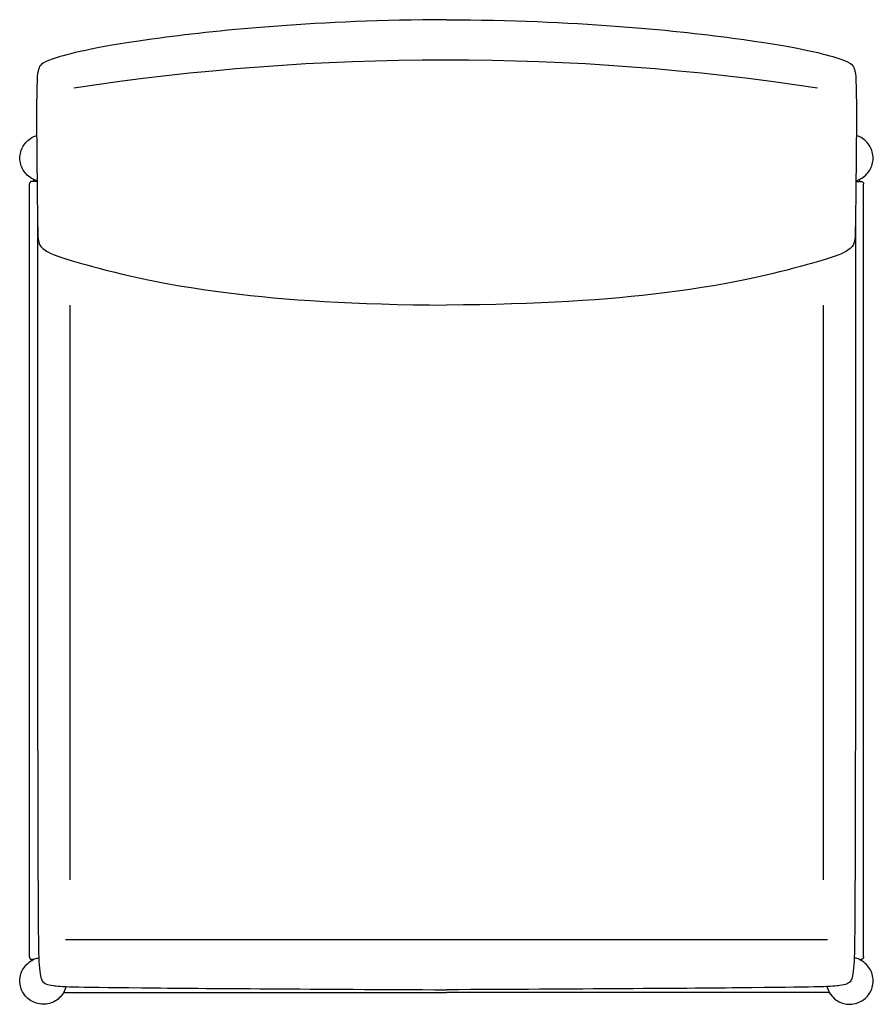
# Model space of a CAD drawing. Header units: millimetres. Extents: x 0 to 510, y 0 to 589.
import ezdxf

# ---------------------------------------------------------------- set-up
doc = ezdxf.new("R2010")
doc.units = ezdxf.units.MM
doc.header["$MEASUREMENT"] = 0
doc.layers.add('Struttura', color=7, linetype='Continuous', true_color=0x000000)

msp = doc.modelspace()

# ---------------------------------------------------------------- linework, layer by layer
at = {"layer": 'Struttura'}
msp.add_line((27.21, 38.69), (482.79, 38.69), dxfattribs=at)
for points in [[(29.92, 417.93), (29.92, 74.32)], [(480.08, 417.93), (480.08, 74.32)]]:
    msp.add_lwpolyline(points, dxfattribs=at)
msp.add_arc((254.45, -911.77), 1476.37, 81.3395, 98.6605, dxfattribs=at)
for points, knots in [([(255, 588.72), (177.68, 588.39), (63.48, 576.82), (14.79, 564.81), (11.08, 560.66), (9.55, 551.93), (10.58, 462.9), (10.76, 454.94), (13.94, 451.05), (23.67, 445.92), (105.77, 424.58), (200.02, 418.35), (255, 418.05)], [0, 0, 0, 0, 65.004049, 130.008098, 195.012146, 260.016195, 325.020244, 390.024293, 455.028341, 520.03239, 585.036439, 636.57797, 636.57797, 636.57797, 636.57797]), ([(255, 588.72), (332.32, 588.39), (446.52, 576.82), (495.21, 564.81), (498.92, 560.66), (500.45, 551.93), (499.42, 462.9), (499.24, 454.94), (496.06, 451.05), (486.33, 445.92), (404.23, 424.58), (309.98, 418.35), (255, 418.05)], [0, 0, 0, 0, 65.004049, 130.008098, 195.012146, 260.016195, 325.020244, 390.024293, 455.028341, 520.03239, 585.036439, 636.57797, 636.57797, 636.57797, 636.57797]), ([(10.25, 492.49), (10.19, 492.51), (8.94, 492.86), (5.38, 494.45), (0.92, 499.23), (-0.38, 505.65), (0.57, 510.56), (2.81, 515.01), (6.25, 518.05), (9.28, 519.21), (10.01, 519.42)], [3.384814, 3.384814, 3.384814, 3.384814, 3.56628, 7.289528, 14.994809, 22.420247, 26.270883, 29.842339, 37.272294, 39.552935, 39.552935, 39.552935, 39.552935]), ([(499.75, 492.49), (499.81, 492.51), (501.06, 492.86), (504.62, 494.45), (509.08, 499.23), (510.38, 505.65), (509.43, 510.56), (507.19, 515.01), (503.75, 518.05), (500.72, 519.21), (499.99, 519.42)], [3.384814, 3.384814, 3.384814, 3.384814, 3.56628, 7.289528, 14.994809, 22.420247, 26.270883, 29.842339, 37.272294, 39.552935, 39.552935, 39.552935, 39.552935]), ([(10.25, 492), (9.45, 492), (7.81, 492), (7.19, 492), (7.19, 492)], [0.054508, 0.054508, 0.054508, 0.054508, 2.442408, 5.197834, 5.197834, 5.197834, 5.197834]), ([(499.69, 492), (500.51, 492), (502.19, 492), (502.81, 492), (502.81, 492)], [0, 0, 0, 0, 2.442408, 5.197834, 5.197834, 5.197834, 5.197834]), ([(10.44, 476.41), (10.44, 39.91), (11.51, 19.61), (12.83, 13.31), (17.53, 10.87), (36.65, 9.95), (177.9, 8.99), (255, 8.66)], [0, 0, 0, 0, 146.027245, 292.05449, 438.081735, 584.10898, 716.523126, 716.523126, 716.523126, 716.523126]), ([(499.56, 476.41), (499.56, 39.91), (498.49, 19.61), (497.17, 13.31), (492.47, 10.87), (473.35, 9.95), (332.1, 8.99), (255, 8.66)], [0, 0, 0, 0, 146.027245, 292.05449, 438.081735, 584.10898, 716.523126, 716.523126, 716.523126, 716.523126]), ([(26.95, 8.64), (25.93, 6.18), (23.34, 3), (18.65, 0.58), (14.74, -0.16), (10.78, 0.17), (7.06, 1.61), (3.91, 4.04), (1.51, 7.22), (0.11, 11.05), (-0.15, 15.02), (0.68, 18.92), (3.19, 23.55), (7.09, 26.61), (10.45, 27.58), (11.25, 27.74)], [0, 0, 0, 0, 7.978658, 11.825206, 15.675843, 19.805151, 23.650765, 27.503527, 31.631059, 35.476865, 39.606596, 43.456471, 47.30355, 55.281632, 57.743869, 57.743869, 57.743869, 57.743869]), ([(8.24, 26.78), (8.21, 26.78), (7.54, 26.78), (7.19, 26.78), (7.19, 26.78)], [2.313404, 2.313404, 2.313404, 2.313404, 2.442408, 5.197834, 5.197834, 5.197834, 5.197834]), ([(482.42, 10.56), (483.22, 7.3), (486.05, 3.32), (491.35, 0.58), (495.26, -0.16), (499.22, 0.17), (502.94, 1.61), (506.09, 4.04), (508.49, 7.22), (509.89, 11.05), (510.15, 15.02), (509.32, 18.92), (506.81, 23.55), (502.91, 26.61), (499.55, 27.58), (498.75, 27.74)], [-2.023246, -2.023246, -2.023246, -2.023246, 7.978658, 11.825206, 15.675843, 19.805151, 23.650765, 27.503527, 31.631059, 35.476865, 39.606596, 43.456471, 47.30355, 55.281632, 57.743869, 57.743869, 57.743869, 57.743869]), ([(501.76, 26.78), (501.79, 26.78), (502.46, 26.78), (502.81, 26.78), (502.81, 26.78)], [2.313404, 2.313404, 2.313404, 2.313404, 2.442408, 5.197834, 5.197834, 5.197834, 5.197834])]:
    msp.add_open_spline(points, degree=3, knots=knots, dxfattribs=at)
for points, weights in [([(7.19, 492), (5.69, 492), (5.69, 490.5)], [1, 0.707106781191, 1]), ([(502.81, 492), (504.31, 492), (504.31, 490.5)], [1, 0.707106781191, 1]), ([(5.69, 28.28), (5.69, 26.78), (7.19, 26.78)], [1, 0.707106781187, 1]), ([(504.31, 28.28), (504.31, 26.78), (502.81, 26.78)], [1, 0.707106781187, 1]), ([(26.89, 7.08), (26.56, 7.08), (26.26, 7.22)], [1, 0.976707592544, 1]), ([(483.11, 7.08), (483.44, 7.08), (483.74, 7.22)], [1, 0.976707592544, 1])]:
    msp.add_rational_spline(points, weights, degree=2, dxfattribs=at)
for points, degree in [([(5.69, 28.28), (5.69, 259.39), (5.69, 490.5)], 2), ([(8.19, 493.24), (8.19, 492.62), (8.19, 492)], 2), ([(501.81, 493.24), (501.81, 492.62), (501.81, 492)], 2), ([(504.31, 28.28), (504.31, 259.39), (504.31, 490.5)], 2), ([(8.19, 26.76), (8.19, 26.77), (8.19, 26.78)], 2), ([(501.81, 26.76), (501.81, 26.77), (501.81, 26.78)], 2), ([(26.89, 7.08), (140.95, 7.08), (255, 7.08)], 2), ([(27.58, 10.56), (27.42, 9.91), (27.21, 9.26), (26.95, 8.64)], 3), ([(483.11, 7.08), (369.05, 7.08), (255, 7.08)], 2), ([(482.42, 10.56), (482.58, 9.91), (482.79, 9.26), (483.05, 8.64)], 3)]:
    msp.add_open_spline(points, degree=degree, dxfattribs=at)

doc.saveas('drawing.dxf')
